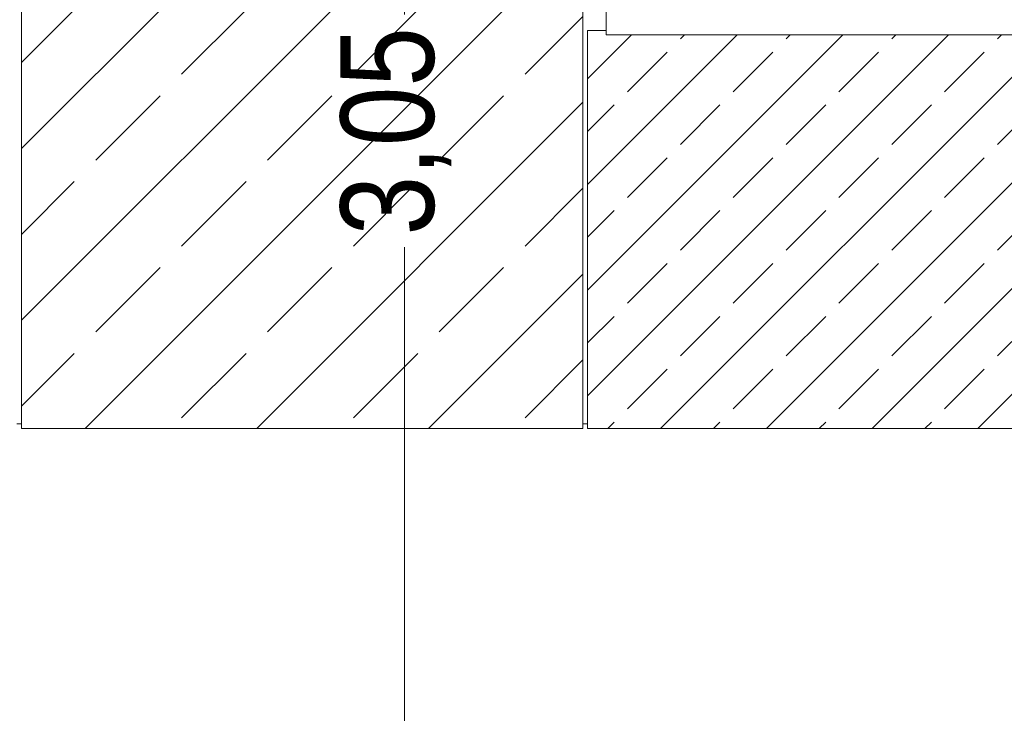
# Model space of a CAD drawing. Header units: millimetres. Extents: x 52659 to 1698020, y -10054 to 104697.
# Tile 67 of 256: x 164507 to 166615, y 11638 to 13123. Entities that reach past the tile are written whole.
import ezdxf

# ---------------------------------------------------------------- set-up
doc = ezdxf.new("R2010")
doc.units = ezdxf.units.MM
doc.header["$MEASUREMENT"] = 0
for name, color, linetype in [('02-04 CASSETTES CLAIRES', 7, 'Continuous'), ('02-04 CASSETTES FONCEES', 7, 'Continuous'), ('02-04 Mur.Construction', 7, 'Continuous'), ('05-02 Cotation 200ème 100ème.Cotations', 7, 'Continuous'), ('Fenêtres ARCHICAD', 7, 'Continuous')]:
    doc.layers.add(name, color=color, linetype=linetype)
doc.styles.add('STYLE_GENERE_3', font='ARIALN.TTF')
doc.dimstyles.new('STYLE_GENERE__2', dxfattribs={"dimtxt": 200, "dimasz": 95, "dimexe": 0.18, "dimexo": 100, "dimgap": 0, "dimtad": 0, "dimlfac": 0.001, "dimzin": 0, "dimdsep": 46, "dimtxsty": 'STYLE_GENERE_3', "dimblk": 'ARROWHEAD_6', "dimblk1": 'ARROWHEAD_6', "dimblk2": 'ARROWHEAD_6', "dimcen": 0.09, "dimclrd": 7, "dimclre": 7, "dimclrt": 7, "dimazin": 0, "dimtfac": 1, "dimtdec": 4, "dimtmove": 0, "dimatfit": 3, "dimfxl": 1, "dimtolj": 1, "dimtzin": 0, "dimarcsym": 0})

# ---------------------------------------------------------------- blocks, each defined once
blk = doc.blocks.new('Élément de coupe_227_1', base_point=(131932.7, 5158.1))
at = {"layer": 'Fenêtres ARCHICAD', "color": 7, "linetype": 'Continuous', "lineweight": 9}
blk.add_line((167500.8, 14428.1), (167510.8, 14428.1), dxfattribs=at)
at = {"layer": 'Fenêtres ARCHICAD', "color": 7, "linetype": 'Continuous', "lineweight": 5}
for p, q in [((165822.7, 13998), (165822.7, 13238.1)), ((165852.7, 13268.1), (165852.7, 13998)), ((166612.7, 13998), (166612.7, 13268.1)), ((166672.7, 13268.1), (166672.7, 13998)), ((167432.7, 13998), (167432.7, 13268.1)), ((167462.7, 13238.1), (167462.7, 13998)), ((166627.7, 13268.1), (165852.7, 13268.1)), ((166657.7, 13268.1), (166627.7, 13268.1)), ((167432.7, 13268.1), (166657.7, 13268.1)), ((165822.7, 13238.1), (167462.7, 13238.1)), ((165762.7, 13178.1), (167510.8, 13178.1)), ((165762.7, 13140.9), (165762.7, 13146)), ((165762.7, 13090.8), (165762.7, 13140.9)), ((167522.7, 13140.9), (165762.7, 13140.9)), ((167522.7, 13140.9), (167522.7, 13143.9)), ((167522.7, 13090.8), (167522.7, 13140.9)), ((167522.7, 13090.8), (165762.7, 13090.8))]:
    blk.add_line(p, q, dxfattribs=at)
blk = doc.blocks.new('Élément de coupe_235_1', base_point=(131932.7, 5158.1))
at = {"layer": '02-04 Mur.Construction', "color": 7, "linetype": 'Continuous', "lineweight": 9}
for p, q in [((164510.8, 12258.1), (164500.6, 12258.1)), ((165722.7, 12258.1), (165712.7, 12258.1))]:
    blk.add_line(p, q, dxfattribs=at)
blk = doc.blocks.new('Élément de coupe_411_1', base_point=(131932.7, 5158.1))
at = {"layer": '02-04 CASSETTES FONCEES', "color": 7, "linetype": 'Continuous', "lineweight": 9}
for p, q in [((165722.7, 13100.1), (165722.7, 12248)), ((165762.7, 13100.1), (165722.7, 13100.1)), ((165722.7, 12317.9), (166495.6, 13090.8)), ((165722.7, 12544.2), (166269.3, 13090.8)), ((165722.7, 12770.5), (166043, 13090.8)), ((165722.7, 12996.7), (165816.8, 13090.8)), ((165879, 12248), (166721.9, 13090.8)), ((165921.2, 13082.1), (165929.9, 13090.8)), ((166105.3, 12248), (166948.1, 13090.8)), ((166147.4, 13082.1), (166156.2, 13090.8)), ((166331.6, 12248), (167174.4, 13090.8)), ((166373.7, 13082.1), (166382.4, 13090.8)), ((166557.8, 12248), (167400.7, 13090.8)), ((166600, 13082.1), (166608.7, 13090.8)), ((165808, 12969), (165892.9, 13053.8)), ((166034.3, 12969), (166119.2, 13053.8)), ((166260.6, 12969), (166345.4, 13053.8)), ((166486.8, 12969), (166571.7, 13053.8)), ((165722.7, 12883.6), (165779.7, 12940.7)), ((165921.2, 12855.8), (166006, 12940.7)), ((166147.4, 12855.8), (166232.3, 12940.7)), ((166373.7, 12855.8), (166458.6, 12940.7)), ((166600, 12855.8), (166684.8, 12940.7)), ((165808, 12742.7), (165892.9, 12827.5)), ((166034.3, 12742.7), (166119.2, 12827.5)), ((166260.6, 12742.7), (166345.4, 12827.5)), ((166486.8, 12742.7), (166571.7, 12827.5)), ((165722.7, 12657.3), (165779.7, 12714.4)), ((165921.2, 12629.5), (166006, 12714.4)), ((166147.4, 12629.5), (166232.3, 12714.4)), ((166373.7, 12629.5), (166458.6, 12714.4)), ((166600, 12629.5), (166684.8, 12714.4)), ((165808, 12516.4), (165892.9, 12601.3)), ((166034.3, 12516.4), (166119.2, 12601.3)), ((166260.6, 12516.4), (166345.4, 12601.3)), ((166486.8, 12516.4), (166571.7, 12601.3)), ((165722.7, 12431.1), (165779.7, 12488.1)), ((165921.2, 12403.3), (166006, 12488.1)), ((166147.4, 12403.3), (166232.3, 12488.1)), ((166373.7, 12403.3), (166458.6, 12488.1)), ((166600, 12403.3), (166684.8, 12488.1)), ((165808, 12290.1), (165892.9, 12375)), ((166034.3, 12290.1), (166119.2, 12375)), ((166260.6, 12290.1), (166345.4, 12375)), ((166486.8, 12290.1), (166571.7, 12375)), ((165722.7, 12248), (168712.7, 12248)), ((165765.9, 12248), (165779.7, 12261.8)), ((165992.2, 12248), (166006, 12261.8)), ((166218.4, 12248), (166232.3, 12261.8)), ((166444.7, 12248), (166458.6, 12261.8))]:
    blk.add_line(p, q, dxfattribs=at)
blk = doc.blocks.new('Élément de coupe_413_1', base_point=(131932.7, 5158.1))
at = {"layer": '02-04 CASSETTES CLAIRES', "color": 7, "linetype": 'Continuous', "lineweight": 9}
for p, q in [((164510.8, 13215.1), (165693.7, 14398.1)), ((164510.8, 13582.8), (165326, 14398.1)), ((164510.8, 13950.5), (164958.3, 14398.1)), ((164510.8, 14318.2), (164590.6, 14398.1)), ((164510.8, 14398.1), (164510.8, 12248.1)), ((165712.7, 14398.1), (164510.8, 14398.1)), ((164669.6, 14293.2), (164774.5, 14398.1)), ((165037.3, 14293.2), (165142.2, 14398.1)), ((165405, 14293.2), (165509.9, 14398.1)), ((165712.7, 12248.1), (165712.7, 14398.1)), ((164510.8, 14134.3), (164623.6, 14247.2)), ((164853.4, 14109.3), (164991.3, 14247.2)), ((165221.1, 14109.3), (165359, 14247.2)), ((165588.8, 14109.3), (165712.7, 14233.2)), ((164669.6, 13925.5), (164807.5, 14063.4)), ((165037.3, 13925.5), (165175.2, 14063.4)), ((165405, 13925.5), (165542.9, 14063.4)), ((164510.8, 12847.4), (165712.7, 14049.3)), ((164510.8, 13766.6), (164623.6, 13879.5)), ((164853.4, 13741.6), (164991.3, 13879.5)), ((165221.1, 13741.6), (165359, 13879.5)), ((165588.8, 13741.6), (165712.7, 13865.5)), ((164510.8, 12479.7), (165712.7, 13681.6)), ((164669.6, 13557.8), (164807.5, 13695.7)), ((165037.3, 13557.8), (165175.2, 13695.7)), ((165405, 13557.8), (165542.9, 13695.7)), ((164510.8, 13398.9), (164623.6, 13511.8)), ((164853.4, 13373.9), (164991.3, 13511.8)), ((165221.1, 13373.9), (165359, 13511.8)), ((165588.8, 13373.9), (165712.7, 13497.8)), ((164669.6, 13190.1), (164807.5, 13328)), ((165037.3, 13190.1), (165175.2, 13328)), ((165405, 13190.1), (165542.9, 13328)), ((164646.8, 12248.1), (165712.7, 13313.9)), ((164510.8, 13031.2), (164623.6, 13144.1)), ((164853.4, 13006.2), (164991.3, 13144.1)), ((165221.1, 13006.2), (165359, 13144.1)), ((165588.8, 13006.2), (165712.7, 13130.1)), ((164669.6, 12822.4), (164807.5, 12960.3)), ((165014.5, 12248.1), (165712.7, 12946.2)), ((165037.3, 12822.4), (165175.2, 12960.3)), ((165405, 12822.4), (165542.9, 12960.3)), ((164510.8, 12663.6), (164623.6, 12776.4)), ((164853.4, 12638.5), (164991.3, 12776.4)), ((165221.1, 12638.5), (165359, 12776.4)), ((165588.8, 12638.5), (165712.7, 12762.4)), ((164669.6, 12454.7), (164807.5, 12592.6)), ((165037.3, 12454.7), (165175.2, 12592.6)), ((165405, 12454.7), (165542.9, 12592.6)), ((165382.2, 12248.1), (165712.7, 12578.5)), ((164510.8, 12295.9), (164623.6, 12408.7)), ((164853.4, 12270.8), (164991.3, 12408.7)), ((165221.1, 12270.8), (165359, 12408.7)), ((165588.8, 12270.8), (165712.7, 12394.7)), ((164510.8, 12248.1), (165712.7, 12248.1))]:
    blk.add_line(p, q, dxfattribs=at)
blk = doc.blocks.new('*D744', base_point=(131932.7, 5158.1))
at = {"layer": '05-02 Cotation 200ème 100ème.Cotations', "color": 7, "linetype": 'Continuous', "lineweight": 25, "transparency": 16777216}
for p, q in [((165280.7, 14458.1), (165380.7, 14358.1)), ((165280.7, 11412.6), (165380.7, 11312.6))]:
    blk.add_line(p, q, dxfattribs=at)
at = {"layer": '05-02 Cotation 200ème 100ème.Cotations', "color": 7, "linetype": 'Continuous', "lineweight": 13, "transparency": 16777216}
for p, q in [((165424.5, 14408.1), (165237, 14408.1)), ((165330.7, 13134.2), (165330.7, 14408.1)), ((165330.7, 11362.6), (165330.7, 12636.5)), ((165424.5, 11362.6), (165237, 11362.6))]:
    blk.add_line(p, q, dxfattribs=at)
at = {"layer": '05-02 Cotation 200ème 100ème.Cotations', "color": 7, "lineweight": 9, "transparency": 16777216, "char_height": 200, "attachment_point": 7, "rotation": 90, "style": 'STYLE_GENERE_3'}
for s, insert in [('\\A1;0,40', (165287.9, 14381.8)), ('\\A1;3,05', (165430.7, 12661.3))]:
    blk.add_mtext(s, dxfattribs=dict(at, insert=insert))
blk = doc.blocks.new('ARROWHEAD_6')
at = {"color": 0, "linetype": 'Continuous', "lineweight": 0}
for p, q in [((-0.5, -0.5), (0.5, 0.5)), ((0, 0), (-1, 0))]:
    blk.add_line(p, q, dxfattribs=at)
blk = doc.blocks.new('*D764', base_point=(131932.7, 5158.1))
at = {"layer": '05-02 Cotation 200ème 100ème.Cotations', "color": 7, "linetype": 'Continuous', "lineweight": 25, "transparency": 16777216}
for p, q in [((135853.9, 14458.1), (135953.9, 14358.1)), ((135853.9, 11412.6), (135953.9, 11312.6))]:
    blk.add_line(p, q, dxfattribs=at)
at = {"layer": '05-02 Cotation 200ème 100ème.Cotations', "color": 7, "linetype": 'Continuous', "lineweight": 13, "transparency": 16777216}
for p, q in [((135997.7, 14408.1), (135810.2, 14408.1)), ((135903.9, 13134.2), (135903.9, 14408.1)), ((135903.9, 11362.6), (135903.9, 12636.5)), ((135997.7, 11362.6), (135810.2, 11362.6))]:
    blk.add_line(p, q, dxfattribs=at)
at = {"layer": '05-02 Cotation 200ème 100ème.Cotations', "color": 7, "lineweight": 9, "transparency": 16777216, "char_height": 200, "attachment_point": 7, "rotation": 90, "style": 'STYLE_GENERE_3'}
for s, insert in [('\\A1;0,40', (135861, 14381.8)), ('\\A1;3,05', (136003.9, 12661.3))]:
    blk.add_mtext(s, dxfattribs=dict(at, insert=insert))

msp = doc.modelspace()

# ---------------------------------------------------------------- block references
at = {"layer": '02-04 CASSETTES CLAIRES', "lineweight": 0}
msp.add_blockref('Élément de coupe_413_1', (131932.668, 5158.072), dxfattribs=at)
at = {"layer": '02-04 CASSETTES FONCEES', "lineweight": 0}
msp.add_blockref('Élément de coupe_411_1', (131932.668, 5158.072), dxfattribs=at)
at = {"layer": '02-04 Mur.Construction', "lineweight": 0}
msp.add_blockref('Élément de coupe_235_1', (131932.668, 5158.072), dxfattribs=at)
at = {"layer": 'Fenêtres ARCHICAD', "lineweight": 0}
msp.add_blockref('Élément de coupe_227_1', (131932.668, 5158.072), dxfattribs=at)

# ---------------------------------------------------------------- dimensions: what is measured, and where the dimension line sits
at = {"layer": '05-02 Cotation 200ème 100ème.Cotations', "color": 7, "linetype": 'Continuous', "lineweight": 13}
for base, picture, middle in [((135903.901, 14408.072), '*D764', (135903.901, 12921.098)), ((165330.708, 14408.072), '*D744', (165330.708, 12921.098))]:
    dim = msp.add_linear_dim(base=base, p1=(220897.887, 11362.595), p2=(220602.668, 14408.072), angle=90, dimstyle='STYLE_GENERE__2', dxfattribs=at)
    dim.commit()
    dim.dimension.update_dxf_attribs({"geometry": picture, "text_midpoint": middle, "dimtype": 160, "text_rotation": 90})

doc.saveas('drawing.dxf')
